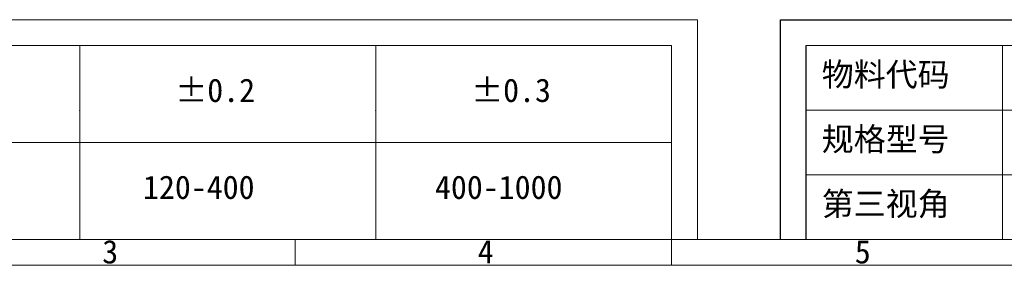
# Model space of a CAD drawing. Header units: millimetres. Extents: x 990 to 1811, y 0 to 562.
# Tile 2 of 256: x 1175 to 1390, y 0 to 53. Entities that reach past the tile are written whole.
import ezdxf

# ---------------------------------------------------------------- set-up
doc = ezdxf.new("R2010")
doc.units = ezdxf.units.MM
doc.linetypes.add('CENTER', pattern=[50.8, 31.75, -6.35, 6.35, -6.35])
doc.layers.add('7标注层', color=4, linetype='Continuous', lineweight=18)
doc.styles.add('1.0', font='txt', dxfattribs={"height": 2.5})
doc.styles.add('1111', font='txt', dxfattribs={"height": 2})

# ---------------------------------------------------------------- blocks, each defined once
blk = doc.blocks.new('21022701')
at = {"color": 4}
for p, q in [((271.126, 1.874), (1.874, 1.874)), ((81.9, 0), (81.9, 1.874)), ((109.2, 0), (109.2, 1.874)), ((273, 0), (0, 0))]:
    blk.add_line(p, q, dxfattribs=at)
at = {"color": 4, "char_height": 1.7, "width": 1.83173, "attachment_point": 1, "style": '1111'}
for s, insert in [('\\pi0.44883;{\\fSimSun|b1|i0|c134|p2;3}', (67.447, 1.835)), ('\\pi0.38812;{\\fSimSun|b1|i0|c134|p2;4}', (94.747, 1.835)), ('\\pi0.44883;{\\fSimSun|b1|i0|c134|p2;5}', (122.047, 1.835))]:
    blk.add_mtext(s, dxfattribs=dict(at, insert=insert))
blk = doc.blocks.new('21031201')
at = {"color": 4}
for p, q in [((169.218, 15.946), (118.975, 15.946)), ((133.214, 15.946), (133.214, 1.874)), ((169.218, 15.946), (169.218, 1.874)), ((169.218, 11.256), (118.975, 11.256)), ((169.218, 6.565), (118.975, 6.565)), ((147.453, 6.565), (147.453, 1.874)), ((154.979, 6.565), (154.979, 1.874))]:
    blk.add_line(p, q, dxfattribs=at)
at = {"color": 4, "lineweight": -3}
blk.add_line((118.975, 1.874), (118.975, 15.946), dxfattribs=at)
at = {"color": 1, "linetype": 'CENTER', "ltscale": 0.02}
for p, q in [((137.006, 2.326), (137.006, 5.926)), ((135.206, 4.126), (138.806, 4.126)), ((139.717, 4.126), (144.859, 4.126))]:
    blk.add_line(p, q, dxfattribs=at)
for p, q in [((144.559, 5.626), (141.017, 5.126)), ((141.017, 3.126), (141.017, 5.126)), ((144.559, 2.626), (144.559, 5.626)), ((144.559, 2.626), (141.017, 3.126))]:
    blk.add_line(p, q)
for radius in [1.5, 1]:
    blk.add_circle((137.006, 4.126), radius)
at = {"color": 4, "char_height": 1.7, "attachment_point": 1}
for s, insert, width, style in [('{\\fSimSun|b1|i0|c134|p2;物料代码}', (120.099, 14.696), 10.95578, '1111'), ('{\\fSimSun|b1|i0|c134|p2;规格型号}', (120.099, 10.005), 11.26962, '1111'), ('{\\fSimSun|b1|i0|c134|p2;第三视角}', (120.099, 5.314), 12.01732, '1111'), ('{\\fSimSun|b1|i0|c134|p2;比例}', (148.578, 5.314), 6.40137, '1.0')]:
    blk.add_mtext(s, dxfattribs=dict(at, insert=insert, width=width, style=style))
blk = doc.blocks.new('220113')
at = {"layer": '7标注层'}
for p, q in [((-373.299, 17.823), (-482.505, 17.823)), ((-373.299, 1.874), (-373.299, 17.823)), ((-375.179, 15.946), (-482.505, 15.946)), ((-418.11, 1.874), (-418.11, 15.946)), ((-396.644, 1.874), (-396.644, 15.946)), ((-375.179, 1.874), (-375.179, 15.946)), ((-375.179, 8.91), (-482.505, 8.91))]:
    blk.add_line(p, q, dxfattribs=at)
for p in [(-418.11, 11.256), (-396.644, 11.256)]:
    blk.add_point(p, dxfattribs=at)
at = {"color": 4, "char_height": 1.7, "width": 7.67278, "attachment_point": 1, "style": '1111'}
for s, insert in [('\\pi0.041653;{\\fSimSun|b1|i0|c134|p2;±0.2}', (-411.217, 13.552)), ('\\pi0.041653;{\\fSimSun|b1|i0|c134|p2;±0.3}', (-389.752, 13.552)), ('\\pi0.041653;{\\fSimSun|b1|i0|c134|p2;120-400}', (-413.567, 6.516)), ('\\pi0.041653;{\\fSimSun|b1|i0|c134|p2;400-1000}', (-392.384, 6.516))]:
    blk.add_mtext(s, dxfattribs=dict(at, insert=insert))

msp = doc.modelspace()

# ---------------------------------------------------------------- linework, layer by layer
at = {"layer": '7标注层', "color": 4, "lineweight": 30}
msp.add_line((1340.885, 53.468), (1802.969, 53.468), dxfattribs=at)
at = {"layer": '7标注层', "color": 4, "lineweight": -3}
msp.add_line((1340.885, 5.622), (1340.885, 53.468), dxfattribs=at)
at = {"layer": '7标注层', "color": 4}
msp.add_line((1340.885, 53.468), (1340.885, 19.694), dxfattribs=at)

# ---------------------------------------------------------------- block references
at = {"layer": '7标注层', "xscale": 3, "yscale": 3, "zscale": 3}
for name, p in [('21022701', (989.591, 0)), ('220113', (2442.728, 0)), ('21031201', (989.591, 0))]:
    msp.add_blockref(name, p, dxfattribs=at)

doc.saveas('drawing.dxf')
